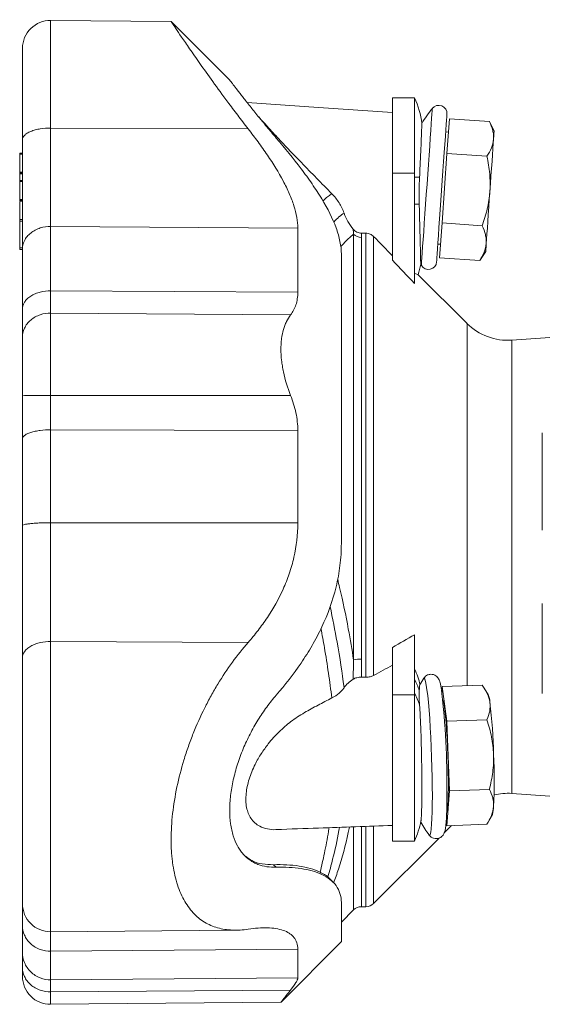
# Model space of a CAD drawing. Header units: millimetres. Extents: x 176 to 699, y 69 to 520.
# Tile 3 of 5: x 181 to 277, y 338 to 518. Entities that reach past the tile are written whole.
import ezdxf

# ---------------------------------------------------------------- set-up
doc = ezdxf.new("R2010")
doc.units = ezdxf.units.MM

msp = doc.modelspace()

# ---------------------------------------------------------------- linework, layer by layer
at = {"color": 7, "linetype": 'Continuous', "lineweight": 15}
for p, q in [((208.99, 517.54), (187, 517.73)), ((219.66, 506.85), (208.99, 517.52)), ((253.36, 503.64), (249.36, 503.64)), ((249.36, 503.64), (249.36, 489.9)), ((253.36, 503.64), (253.36, 489.9)), ((259.72, 499.8), (259.28, 493.46)), ((259.72, 499.8), (267.02, 499.29)), ((267.88, 497.52), (267.02, 499.29)), ((259.55, 497.35), (259.05, 497.39)), ((181.36, 493.55), (181.86, 493.55)), ((181.36, 493.37), (181.36, 490.07)), ((259.28, 493.46), (258.39, 480.79)), ((259.28, 493.46), (266.58, 492.95)), ((181.36, 489.89), (181.86, 489.89)), ((181.36, 489.78), (181.36, 488.56)), ((181.36, 488.54), (181.86, 488.54)), ((249.36, 489.9), (249.36, 473.98)), ((253.36, 489.9), (253.36, 469.75)), ((181.36, 488.35), (181.36, 485.05)), ((181.36, 484.87), (181.86, 484.87)), ((181.36, 481.14), (181.36, 476.24)), ((258.39, 480.79), (257.95, 474.46)), ((258.39, 480.79), (265.69, 480.28)), ((244.5, 478.93), (243.71, 478.93)), ((181.36, 475.96), (181.86, 475.96)), ((257.62, 476.94), (258.12, 476.9)), ((257.95, 474.46), (265.25, 473.95)), ((265.25, 473.95), (266.35, 475.58)), ((262.94, 462.46), (253.99, 471.41)), ((308.98, 462.06), (271.1, 459.41)), ((276.67, 442.49), (276.67, 424.79)), ((276.67, 411.37), (276.67, 394.97)), ((253.36, 405.7), (253.36, 394.71)), ((249.36, 403.39), (249.36, 394.71)), ((243.71, 397.96), (244.5, 397.96)), ((258.33, 395.3), (258.39, 396.25)), ((258.39, 396.25), (265.69, 396.5)), ((258.39, 396.25), (259.28, 389.91)), ((266.8, 394.78), (266.16, 395.81)), ((249.36, 394.71), (249.36, 368.05)), ((253.36, 394.71), (253.36, 368.05)), ((259.28, 389.91), (266.58, 390.17)), ((259.28, 389.91), (259.72, 377.22)), ((259.72, 377.22), (259.28, 370.86)), ((259.72, 377.22), (267.02, 377.47)), ((271.1, 376.74), (307.14, 374.22)), ((259.28, 370.86), (259.15, 371.76)), ((267, 371.84), (267.57, 372.91)), ((258.8, 369.56), (260.14, 370.89)), ((259.28, 370.86), (266.58, 371.12)), ((245.91, 356.66), (257.85, 368.6)), ((249.36, 368.05), (253.36, 368.05)), ((228.15, 363.27), (227.64, 363.74)), ((243.68, 356.08), (244.5, 356.08)), ((240.02, 353.25), (242.26, 355.49)), ((187, 351.52), (220.83, 351.81)), ((229.03, 338.68), (240.07, 349.72)), ((187, 338.28), (229.03, 338.65))]:
    msp.add_line(p, q, dxfattribs=at)
at = {"color": 8, "linetype": 'Continuous', "lineweight": 0}
for p, q in [((187, 498.1), (223.02, 497.97)), ((181.36, 493.37), (181.86, 493.37)), ((181.36, 490.07), (181.86, 490.07)), ((181.36, 489.78), (181.86, 489.78)), ((249.36, 489.9), (253.36, 489.9)), ((253.36, 489.14), (254.29, 489.14)), ((181.36, 488.35), (181.86, 488.35)), ((181.36, 485.05), (181.86, 485.05)), ((181.36, 484.77), (181.86, 484.77)), ((253.36, 484.23), (254.23, 484.23)), ((181.36, 481.41), (181.86, 481.41)), ((181.36, 481.14), (181.86, 481.14)), ((187, 480.16), (232.08, 479.84)), ((242.26, 401.11), (242.26, 478.74)), ((243.68, 478.17), (243.68, 401.27)), ((244.5, 397.96), (244.5, 478.93)), ((245.91, 478.33), (245.91, 398.27)), ((181.36, 476.24), (181.86, 476.24)), ((187, 468.43), (232.08, 468.17)), ((187, 464.35), (230.77, 464.02)), ((262.94, 396.41), (262.94, 462.46)), ((271.1, 376.74), (271.1, 459.41)), ((187, 449.33), (230.77, 449.33)), ((187, 443.06), (232.08, 442.93)), ((187, 426.12), (232.08, 426.08)), ((187, 404.46), (223.02, 404.28)), ((249.36, 394.71), (253.36, 394.71)), ((242.26, 355.49), (242.26, 370.58)), ((243.68, 370.65), (243.68, 356.08)), ((244.5, 356.08), (244.5, 370.65)), ((245.91, 370.7), (245.91, 356.66)), ((187, 347.96), (232.08, 348.32)), ((187, 342.75), (232.08, 343.13)), ((187, 340.55), (230.77, 340.88))]:
    msp.add_line(p, q, dxfattribs=at)
at = {"color": 7, "linetype": 'Continuous', "lineweight": 15, "flags": 128}
for points in [[(249.36, 500.93), (235.88, 501.87), (222.82, 502.78)], [(257.39, 473.7), (257.4, 473.73), (257.41, 473.97), (257.45, 474.45), (257.5, 475.16), (257.56, 476.08), (257.64, 477.19), (257.73, 478.49), (257.83, 479.94), (257.94, 481.52), (258.06, 483.2), (258.18, 484.95), (258.31, 486.74), (258.43, 488.54), (258.56, 490.31), (258.68, 492.03), (258.79, 493.66), (258.9, 495.18), (258.99, 496.55), (259.08, 497.75), (259.15, 498.77), (259.2, 499.57), (259.24, 500.16), (259.27, 500.51), (259.28, 500.63), (259.28, 500.63)], [(267.78, 496.05), (267.82, 496.69), (267.86, 497.15), (267.88, 497.43), (267.88, 497.52)], [(267.11, 486.55), (267.21, 487.98), (267.31, 489.39), (267.41, 490.75), (267.5, 492.04), (267.58, 493.23), (267.66, 494.31), (267.72, 495.26), (267.78, 496.05)], [(266.45, 477.05), (266.51, 477.84), (266.57, 478.79), (266.65, 479.87), (266.73, 481.06), (266.82, 482.35), (266.92, 483.71), (267.01, 485.12), (267.11, 486.55)], [(266.35, 475.58), (266.35, 475.67), (266.37, 475.95), (266.41, 476.41), (266.45, 477.05)], [(255.04, 397.74), (255.04, 397.74), (255.03, 397.72)], [(258.51, 393.78), (258.59, 393.64), (258.7, 393.24), (258.81, 392.62), (258.92, 391.79), (259.02, 390.76), (259.13, 389.56), (259.22, 388.23), (259.31, 386.78), (259.39, 385.26), (259.45, 383.7), (259.5, 382.13), (259.53, 380.6), (259.55, 379.14), (259.55, 377.78), (259.53, 376.55), (259.5, 375.49), (259.45, 374.62), (259.39, 373.96), (259.31, 373.53), (259.24, 373.34)]]:
    msp.add_lwpolyline(points, dxfattribs=at)
at = {"color": 8, "linetype": 'Continuous', "lineweight": 0, "flags": 128}
for points in [[(254.61, 473.03), (254.61, 473.06), (254.63, 473.3), (254.66, 473.77), (254.71, 474.46), (254.78, 475.36), (254.85, 476.47), (254.94, 477.75), (255.04, 479.18), (255.15, 480.75), (255.27, 482.44), (255.39, 484.2), (255.52, 486.01), (255.65, 487.84), (255.78, 489.67), (255.9, 491.46), (256.02, 493.18), (256.13, 494.81), (256.24, 496.31), (256.33, 497.67), (256.42, 498.85), (256.49, 499.85), (256.54, 500.64), (256.58, 501.22), (256.61, 501.57), (256.62, 501.68), (256.62, 501.68)], [(256.62, 376.31), (256.61, 377.96), (256.58, 379.7), (256.54, 381.5), (256.49, 383.33), (256.42, 385.17), (256.33, 386.98), (256.24, 388.73), (256.13, 390.39), (256.02, 391.94), (255.9, 393.35), (255.77, 394.59), (255.64, 395.66), (255.52, 396.52), (255.39, 397.17), (255.27, 397.59), (255.15, 397.78), (255.04, 397.74)], [(256.03, 369.15), (256.13, 369.09), (256.24, 369.26), (256.33, 369.65), (256.42, 370.27), (256.49, 371.11), (256.54, 372.15), (256.58, 373.38), (256.61, 374.77), (256.62, 376.31)]]:
    msp.add_lwpolyline(points, dxfattribs=at)
at = {"color": 7, "linetype": 'Continuous', "lineweight": 15}
for centre, radius, start, end in [((186.95, 512.64), 5.09, 89.5219, 180), ((237.79, 496.64), 17.08, 7.7178, 24.1965), ((276.07, 485.92), 25.03, 140.9937, 148.6652), ((257.78, 500.74), 1.5, 356, 140.9937), ((237.79, 476.73), 17.08, 341.7922, 348.1666), ((276.07, 485.92), 25.03, 210.4842, 211.0063), ((255.9, 473.8), 1.5, 211.0063, 356), ((270.36, 469.89), 10.5, 225, 274), ((237.79, 392.5), 17.08, 13.636, 24.0063), ((276.07, 384.16), 25.03, 147.1461, 150.2104), ((106.52, 378.14), 152.77, 359.5068, 6.5478), ((262.71, 393.13), 4.41, 3.0945, 21.9277), ((160.52, 381.14), 107.3, 1.4477, 6.5426), ((161, 379.09), 106.89, 357.4459, 2.5541), ((270.36, 366.27), 10.5, 86, 103.7733), ((263.43, 374.26), 4.35, 341.9944, 0.9189), ((237.79, 375.05), 17.08, 335.8035, 348.7898), ((276.07, 384.16), 25.03, 210.4423, 216.8587), ((186.95, 356.61), 5.09, 180, 270.4501), ((243.68, 354.08), 2, 90, 135), ((244.5, 358.08), 2, 270, 315), ((186.95, 343.37), 5.09, 180, 270.3751)]:
    msp.add_arc(centre, radius, start, end, dxfattribs=at)
at = {"color": 8, "linetype": 'Continuous', "lineweight": 0}
for centre, radius, start, end in [((243.67, 480.2), 2.03, 226.1063, 270.1485), ((243.6, 395.6), 5.66, 89.1896, 103.6287), ((241.33, 391.31), 13.57, 17.9993, 27.46), ((241.35, 388.86), 13.54, 17.1901, 27.4662)]:
    msp.add_arc(centre, radius, start, end, dxfattribs=at)
for points, knots in [([(187, 517.73), (187, 517.73), (187, 517.87), (187, 517.38), (187, 516.2), (187, 514.18), (187, 511.58), (187, 508.53), (187, 505.19), (187, 501.73), (187, 499.28), (187, 498.1)], [0, 0, 0, 0, 0.000076, 0.140431, 0.279002, 0.414136, 0.544424, 0.668764, 0.786391, 0.896858, 1, 1, 1, 1]), ([(181.86, 496), (181.86, 496.24), (181.97, 496.51), (182.35, 496.9), (182.51, 497.03), (182.89, 497.27), (183.12, 497.39), (183.62, 497.59), (183.9, 497.69), (184.49, 497.84), (184.8, 497.91), (185.74, 498.06), (186.4, 498.1), (187, 498.1)], [0, 0, 0, 0, 0.25, 0.25, 0.375, 0.375, 0.5, 0.5, 0.625, 0.625, 0.75, 0.75, 1, 1, 1, 1]), ([(187, 498.1), (187, 496.34), (187, 494.62), (187, 491.3), (187, 489.7), (187, 486.66), (187, 485.22), (187, 482.54), (187, 481.29), (187, 480.16)], [0, 0, 0, 0, 0.25, 0.25, 0.5, 0.5, 0.75, 0.75, 1, 1, 1, 1]), ([(236.67, 484.79), (236.76, 484.89), (237.13, 485.27), (237.69, 485.75), (238.09, 486), (238.29, 486.12)], [0, 0, 0, 0, 0.133282, 0.566047, 1, 1, 1, 1]), ([(238.63, 480.96), (238.96, 481.3), (239.7, 482.05), (240.23, 482.39), (240.52, 482.57)], [0, 0, 0, 0, 0.452434, 1, 1, 1, 1]), ([(187, 480.16), (187, 478.46), (187, 476.62), (187, 472.69), (187, 470.61), (187, 468.43)], [0, 0, 0, 0, 0.5, 0.5, 1, 1, 1, 1]), ([(242.26, 478.74), (241.96, 478.5), (241.3, 477.99), (240.39, 477), (239.91, 476.47)], [0, 0, 0, 0, 0.465941, 1, 1, 1, 1]), ([(181.86, 465.09), (181.86, 465.48), (181.97, 465.91), (182.35, 466.53), (182.51, 466.73), (182.89, 467.12), (183.12, 467.3), (183.62, 467.62), (183.9, 467.77), (184.49, 468.02), (184.8, 468.12), (185.74, 468.36), (186.4, 468.43), (187, 468.43)], [0, 0, 0, 0, 0.25, 0.25, 0.375, 0.375, 0.5, 0.5, 0.625, 0.625, 0.75, 0.75, 1, 1, 1, 1]), ([(187, 468.43), (187, 467.63), (187, 466.88), (187, 465.51), (187, 464.89), (187, 464.35)], [0, 0, 0, 0, 0.5, 0.5, 1, 1, 1, 1]), ([(181.86, 459.97), (181.86, 460.49), (181.97, 461.05), (182.35, 461.87), (182.51, 462.13), (182.89, 462.63), (183.12, 462.87), (183.62, 463.3), (183.9, 463.49), (184.49, 463.82), (184.8, 463.95), (185.74, 464.27), (186.4, 464.36), (187, 464.35)], [0, 0, 0, 0, 0.25, 0.25, 0.375, 0.375, 0.5, 0.5, 0.625, 0.625, 0.75, 0.75, 1, 1, 1, 1]), ([(187, 464.35), (187, 463.62), (187, 462.7), (187, 460.55), (187, 459.32), (187, 456.64), (187, 455.2), (187, 452.27), (187, 450.78), (187, 449.33)], [0, 0, 0, 0, 0.25, 0.25, 0.5, 0.5, 0.75, 0.75, 1, 1, 1, 1]), ([(181.86, 449.27), (181.86, 449.28), (181.97, 449.29), (182.35, 449.3), (182.51, 449.3), (182.89, 449.31), (183.12, 449.31), (183.62, 449.32), (183.9, 449.32), (184.49, 449.32), (184.8, 449.33), (185.74, 449.33), (186.4, 449.33), (187, 449.33)], [0, 0, 0, 0, 0.25, 0.25, 0.375, 0.375, 0.5, 0.5, 0.625, 0.625, 0.75, 0.75, 1, 1, 1, 1]), ([(187, 443.06), (187, 444.07), (187, 445.1), (187, 447.21), (187, 448.27), (187, 449.33)], [0, 0, 0, 0, 0.5, 0.5, 1, 1, 1, 1]), ([(187, 426.12), (187, 428.99), (187, 431.86), (187, 437.53), (187, 440.33), (187, 443.06)], [0, 0, 0, 0, 0.5, 0.5, 1, 1, 1, 1]), ([(187, 404.46), (187, 406.03), (187, 407.69), (187, 411.13), (187, 412.92), (187, 416.59), (187, 418.47), (187, 422.27), (187, 424.2), (187, 426.12)], [0, 0, 0, 0, 0.25, 0.25, 0.5, 0.5, 0.75, 0.75, 1, 1, 1, 1]), ([(239.35, 415.8), (239.47, 415.3), (240.22, 412.23), (241.22, 407.3), (241.95, 402.97), (242.26, 401.11)], [0, 0, 0, 0, 0.100027, 0.612799, 1, 1, 1, 1]), ([(240.52, 396.03), (240.52, 396.04), (240.17, 398.76), (239.44, 403.63), (238.42, 408.66), (237.98, 410.84)], [0, 0, 0, 0, 0.002609, 0.566795, 1, 1, 1, 1]), ([(238.29, 394.15), (238.09, 395.66), (237.69, 398.68), (237.02, 402.92), (236.52, 405.66), (236.3, 406.83)], [0, 0, 0, 0, 0.363654, 0.728316, 1, 1, 1, 1]), ([(181.86, 401.5), (181.86, 401.85), (181.97, 402.23), (182.35, 402.78), (182.51, 402.96), (182.89, 403.3), (183.12, 403.46), (183.62, 403.75), (183.9, 403.88), (184.49, 404.1), (184.8, 404.19), (185.74, 404.4), (186.4, 404.47), (187, 404.46)], [0, 0, 0, 0, 0.25, 0.25, 0.375, 0.375, 0.5, 0.5, 0.625, 0.625, 0.75, 0.75, 1, 1, 1, 1]), ([(187, 404.46), (187, 403.37), (187, 401.09), (187, 397.24), (187, 392.95), (187, 388.25), (187, 383.26), (187, 378.13), (187, 373.04), (187, 368.18), (187, 363.76), (187, 359.93), (187, 356.79), (187, 354.41), (187, 352.75), (187, 351.83), (187, 351.46), (187, 351.54), (187, 351.55)], [0, 0, 0, 0, 0.053859, 0.111543, 0.172966, 0.237894, 0.305928, 0.376493, 0.448852, 0.522143, 0.595434, 0.667793, 0.738358, 0.806392, 0.871321, 0.932743, 0.990428, 1, 1, 1, 1]), ([(236.16, 362.36), (236.42, 363.52), (236.97, 365.93), (237.5, 368.67), (237.74, 370.27), (237.77, 370.5)], [0, 0, 0, 0, 0.439037, 0.920963, 1, 1, 1, 1]), ([(237.58, 361.53), (237.87, 362.59), (238.61, 365.31), (239.32, 368.33), (239.65, 370.38), (239.68, 370.56)], [0, 0, 0, 0, 0.367797, 0.943082, 1, 1, 1, 1]), ([(241.5, 370.63), (241.43, 370.28), (240.88, 367.55), (239.92, 364.1), (238.92, 361.25), (238.62, 360.42)], [0, 0, 0, 0, 0.092209, 0.735115, 1, 1, 1, 1]), ([(181.86, 352.61), (181.86, 352.06), (181.97, 351.47), (182.35, 350.61), (182.51, 350.32), (182.89, 349.79), (183.12, 349.54), (183.62, 349.08), (183.9, 348.88), (184.49, 348.53), (184.8, 348.39), (185.74, 348.05), (186.4, 347.96), (187, 347.96)], [0, 0, 0, 0, 0.25, 0.25, 0.375, 0.375, 0.5, 0.5, 0.625, 0.625, 0.75, 0.75, 1, 1, 1, 1]), ([(187, 347.96), (187, 348.52), (187, 349.63), (187, 350.76), (187, 351.4), (187, 351.51), (187, 351.52)], [0, 0, 0, 0, 0.3275858, 0.6577349, 0.9889314, 1, 1, 1, 1]), ([(181.86, 347.74), (181.86, 347.15), (181.97, 346.51), (182.35, 345.59), (182.51, 345.28), (182.89, 344.71), (183.12, 344.44), (183.62, 343.95), (183.9, 343.73), (184.49, 343.36), (184.8, 343.2), (185.74, 342.84), (186.4, 342.74), (187, 342.75)], [0, 0, 0, 0, 0.25, 0.25, 0.375, 0.375, 0.5, 0.5, 0.625, 0.625, 0.75, 0.75, 1, 1, 1, 1]), ([(187, 347.96), (187, 346.79), (187, 345.76), (187, 344.01), (187, 343.3), (187, 342.75)], [0, 0, 0, 0, 0.5, 0.5, 1, 1, 1, 1]), ([(181.86, 344.99), (181.86, 344.46), (181.97, 343.9), (182.35, 343.07), (182.51, 342.8), (182.89, 342.29), (183.12, 342.05), (183.62, 341.62), (183.9, 341.43), (184.49, 341.1), (184.8, 340.96), (185.74, 340.64), (186.4, 340.55), (187, 340.55)], [0, 0, 0, 0, 0.25, 0.25, 0.375, 0.375, 0.5, 0.5, 0.625, 0.625, 0.75, 0.75, 1, 1, 1, 1]), ([(187, 342.75), (187, 342.54), (187, 342.26), (187, 341.52), (187, 341.07), (187, 340.55)], [0, 0, 0, 0, 0.5, 0.5, 1, 1, 1, 1]), ([(187, 340.55), (187, 340.07), (187, 339.09), (187, 338.36), (187, 338.36), (187, 338.36)], [0, 0, 0, 0, 0.364952, 0.741375, 1, 1, 1, 1])]:
    msp.add_open_spline(points, degree=3, knots=knots, dxfattribs=at)
at = {"color": 7, "linetype": 'Continuous', "lineweight": 15}
for points, knots in [([(208.99, 517.51), (209.03, 517.46), (209.1, 517.35), (209.78, 516.33), (210.83, 514.77), (212.31, 512.61), (214.21, 509.89), (216.54, 506.61), (218.91, 503.37), (221.1, 500.46), (222.38, 498.8), (223.02, 497.97)], [0, 0, 0, 0, 0.1137644, 0.2252269, 0.3396978, 0.4558245, 0.5746738, 0.7045956, 0.8372952, 0.9184019, 1, 1, 1, 1]), ([(181.86, 496), (181.86, 496.98), (181.86, 497.97), (181.86, 499.95), (181.86, 500.93), (181.86, 502.87), (181.86, 503.81), (181.86, 505.63), (181.86, 506.5), (181.86, 508.11), (181.86, 508.85), (181.86, 510.17), (181.86, 510.74), (181.86, 511.67), (181.86, 512.03), (181.86, 512.51), (181.86, 512.64), (181.86, 512.64)], [0, 0, 0, 0, 0.125, 0.125, 0.25, 0.25, 0.375, 0.375, 0.5, 0.5, 0.625, 0.625, 0.75, 0.75, 0.875, 0.875, 1, 1, 1, 1]), ([(219.66, 506.85), (219.66, 506.85), (219.72, 506.77), (219.88, 506.56), (219.95, 506.47), (220.11, 506.27), (220.2, 506.15), (220.52, 505.73), (220.78, 505.4), (221.23, 504.81), (221.39, 504.6), (221.74, 504.16), (221.92, 503.93), (222.5, 503.19), (222.92, 502.66), (223.6, 501.81), (223.83, 501.52), (224.31, 500.92), (224.56, 500.61), (225.33, 499.67), (225.86, 499.02), (226.98, 497.68), (227.55, 496.99), (228.15, 496.28)], [0, 0, 0, 0, 0.125, 0.125, 0.1875, 0.1875, 0.25, 0.25, 0.375, 0.375, 0.4375, 0.4375, 0.5, 0.5, 0.625, 0.625, 0.6875, 0.6875, 0.75, 0.75, 0.875, 0.875, 1, 1, 1, 1]), ([(238.29, 486.12), (237.36, 487.07), (235.51, 488.96), (232.84, 491.67), (230.32, 494.29), (228.24, 496.51), (226.52, 498.4), (225.47, 499.56), (224.99, 500.1), (224.91, 500.18)], [0, 0, 0, 0, 0.194606, 0.389217, 0.558095, 0.730945, 0.852272, 0.976371, 1, 1, 1, 1]), ([(267.78, 496.05), (267.8, 496.32), (267.79, 496.59), (267.74, 497.13), (267.69, 497.4), (267.49, 498.21), (267.28, 498.75), (267.02, 499.29)], [0, 0, 0, 0, 0.25, 0.25, 0.5, 0.5, 1, 1, 1, 1]), ([(232.08, 479.84), (232.08, 481.11), (231.83, 482.48), (231.26, 484.29), (231.13, 484.66), (230.84, 485.41), (230.69, 485.79), (230.19, 486.93), (229.81, 487.7), (228.58, 490.01), (227.61, 491.58), (225.99, 493.97), (225.42, 494.77), (224.25, 496.37), (223.65, 497.17), (223.02, 497.97)], [0, 0, 0, 0, 0.25, 0.25, 0.3125, 0.3125, 0.375, 0.375, 0.5, 0.5, 0.75, 0.75, 0.875, 0.875, 1, 1, 1, 1]), ([(254.29, 489.14), (254.31, 489.7), (254.37, 490.83), (254.44, 492.5), (254.52, 494.14), (254.58, 495.64), (254.63, 496.91), (254.67, 497.91), (254.69, 498.59), (254.7, 498.95), (254.7, 498.94), (254.7, 498.93)], [0, 0, 0, 0, 0.102416, 0.207052, 0.324788, 0.445911, 0.564178, 0.685798, 0.805457, 0.928495, 1, 1, 1, 1]), ([(181.86, 476.04), (181.86, 477.3), (181.86, 478.68), (181.86, 481.67), (181.86, 483.27), (181.86, 486.65), (181.86, 488.43), (181.86, 492.13), (181.86, 494.04), (181.86, 496)], [0, 0, 0, 0, 0.25, 0.25, 0.5, 0.5, 0.75, 0.75, 1, 1, 1, 1]), ([(228.15, 496.28), (229.75, 494.4), (231.27, 492.53), (233.37, 489.76), (234.04, 488.84), (235.31, 487), (235.91, 486.08), (237.55, 483.36), (238.44, 481.61), (239.37, 479.06), (239.61, 478.22), (239.94, 476.61), (240.02, 475.83), (240.02, 475.09)], [0, 0, 0, 0, 0.25, 0.25, 0.375, 0.375, 0.5, 0.5, 0.75, 0.75, 0.875, 0.875, 1, 1, 1, 1]), ([(266.58, 492.95), (266.91, 493.45), (267.2, 493.96), (267.61, 494.99), (267.74, 495.51), (267.78, 496.05)], [0, 0, 0, 0, 0.5, 0.5, 1, 1, 1, 1]), ([(181.36, 493.37), (181.36, 493.41), (181.36, 493.46), (181.36, 493.54), (181.36, 493.55), (181.36, 493.55)], [0, 0, 0, 0, 0.5, 0.5, 1, 1, 1, 1]), ([(266.58, 492.95), (266.8, 491.9), (266.98, 490.83), (267.17, 488.69), (267.19, 487.62), (267.11, 486.55)], [0, 0, 0, 0, 0.5, 0.5, 1, 1, 1, 1]), ([(181.36, 489.89), (181.36, 489.89), (181.36, 489.91), (181.36, 489.98), (181.36, 490.03), (181.36, 490.07)], [0, 0, 0, 0, 0.5, 0.5, 1, 1, 1, 1]), ([(181.36, 489.89), (181.36, 489.89), (181.36, 489.88), (181.36, 489.84), (181.36, 489.81), (181.36, 489.78)], [0, 0, 0, 0, 0.5, 0.5, 1, 1, 1, 1]), ([(181.36, 488.35), (181.36, 488.4), (181.36, 488.45), (181.36, 488.52), (181.36, 488.54), (181.36, 488.54)], [0, 0, 0, 0, 0.5, 0.5, 1, 1, 1, 1]), ([(254.29, 489.14), (254.25, 488.33), (254.22, 487.51), (254.2, 485.87), (254.21, 485.05), (254.23, 484.23)], [0, 0, 0, 0, 0.5, 0.5, 1, 1, 1, 1]), ([(181.36, 484.87), (181.36, 484.87), (181.36, 484.89), (181.36, 484.96), (181.36, 485.01), (181.36, 485.05)], [0, 0, 0, 0, 0.5, 0.5, 1, 1, 1, 1]), ([(240.52, 482.57), (240.4, 482.9), (240.27, 483.23), (239.96, 483.86), (239.78, 484.17), (239.22, 485.06), (238.79, 485.61), (238.29, 486.12)], [0, 0, 0, 0, 0.25, 0.25, 0.5, 0.5, 1, 1, 1, 1]), ([(267.11, 486.55), (267.08, 486.01), (267.02, 485.48), (266.85, 484.4), (266.75, 483.88), (266.38, 482.31), (266.06, 481.29), (265.69, 480.28)], [0, 0, 0, 0, 0.25, 0.25, 0.5, 0.5, 1, 1, 1, 1]), ([(181.36, 484.87), (181.36, 484.87), (181.36, 484.86), (181.36, 484.83), (181.36, 484.8), (181.36, 484.77)], [0, 0, 0, 0, 0.5, 0.5, 1, 1, 1, 1]), ([(181.36, 481.41), (181.36, 481.62), (181.36, 482.03), (181.36, 483.07), (181.36, 484.06), (181.36, 484.64)], [0, 0, 0, 0, 0.287676, 0.579707, 1, 1, 1, 1]), ([(254.23, 484.23), (254.24, 483.65), (254.27, 482.48), (254.32, 480.71), (254.36, 478.96), (254.4, 477.32), (254.44, 475.89), (254.46, 474.74), (254.48, 473.87), (254.5, 473.38), (254.5, 473.17), (254.5, 473.22), (254.5, 473.23)], [0, 0, 0, 0, 0.097574, 0.197267, 0.309305, 0.424585, 0.536768, 0.652188, 0.764674, 0.880404, 0.993209, 1, 1, 1, 1]), ([(181.36, 481.41), (181.36, 481.39), (181.36, 481.35), (181.36, 481.24), (181.36, 481.18), (181.36, 481.14)], [0, 0, 0, 0, 0.5, 0.5, 1, 1, 1, 1]), ([(240.52, 482.57), (240.72, 482.04), (240.95, 481.53), (241.51, 480.55), (241.83, 480.09), (242.19, 479.65)], [0, 0, 0, 0, 0.5, 0.5, 1, 1, 1, 1]), ([(181.86, 476.04), (181.86, 476.53), (181.97, 477.05), (182.35, 477.82), (182.51, 478.07), (182.89, 478.54), (183.12, 478.76), (183.62, 479.16), (183.9, 479.34), (184.49, 479.65), (184.8, 479.78), (185.74, 480.08), (186.4, 480.16), (187, 480.16)], [0, 0, 0, 0, 0.25, 0.25, 0.375, 0.375, 0.5, 0.5, 0.625, 0.625, 0.75, 0.75, 1, 1, 1, 1]), ([(232.08, 479.84), (232.08, 478.15), (232.08, 476.32), (232.08, 472.41), (232.08, 470.34), (232.08, 468.17)], [0, 0, 0, 0, 0.5, 0.5, 1, 1, 1, 1]), ([(242.19, 479.65), (242.29, 479.54), (242.39, 479.44), (242.62, 479.26), (242.74, 479.18), (243.13, 478.99), (243.42, 478.93), (243.71, 478.93)], [0, 0, 0, 0, 0.25, 0.25, 0.5, 0.5, 1, 1, 1, 1]), ([(266.45, 477.05), (266.47, 477.32), (266.46, 477.59), (266.41, 478.13), (266.36, 478.4), (266.16, 479.21), (265.95, 479.75), (265.69, 480.28)], [0, 0, 0, 0, 0.25, 0.25, 0.5, 0.5, 1, 1, 1, 1]), ([(244.5, 478.93), (244.63, 478.93), (244.76, 478.91), (245.02, 478.86), (245.14, 478.82), (245.38, 478.72), (245.5, 478.66), (245.72, 478.51), (245.82, 478.42), (245.91, 478.33)], [0, 0, 0, 0, 0.25, 0.25, 0.5, 0.5, 0.75, 0.75, 1, 1, 1, 1]), ([(181.36, 475.96), (181.36, 475.96), (181.36, 475.97), (181.36, 476), (181.36, 476.03), (181.36, 476.09), (181.36, 476.13), (181.36, 476.19), (181.36, 476.22), (181.36, 476.24)], [0, 0, 0, 0, 0.25, 0.25, 0.5, 0.5, 0.75, 0.75, 1, 1, 1, 1]), ([(181.86, 476.04), (181.86, 474.45), (181.86, 472.73), (181.86, 469.07), (181.86, 467.13), (181.86, 465.09)], [0, 0, 0, 0, 0.5, 0.5, 1, 1, 1, 1]), ([(265.25, 473.95), (265.58, 474.44), (265.87, 474.95), (266.28, 475.98), (266.41, 476.51), (266.45, 477.05)], [0, 0, 0, 0, 0.5, 0.5, 1, 1, 1, 1]), ([(240.02, 422.32), (240.02, 424.86), (240.02, 427.42), (240.02, 432.53), (240.02, 435.09), (240.02, 440.15), (240.02, 442.66), (240.02, 447.56), (240.02, 449.96), (240.02, 454.6), (240.02, 456.84), (240.02, 461.12), (240.02, 463.16), (240.02, 467), (240.02, 468.8), (240.02, 472.14), (240.02, 473.68), (240.02, 475.09)], [0, 0, 0, 0, 0.125, 0.125, 0.25, 0.25, 0.375, 0.375, 0.5, 0.5, 0.625, 0.625, 0.75, 0.75, 0.875, 0.875, 1, 1, 1, 1]), ([(253.36, 471.57), (253.52, 471.52), (253.84, 471.43), (254.01, 471.39), (253.99, 471.4), (253.98, 471.4)], [0, 0, 0, 0, 0.410285, 0.820746, 1, 1, 1, 1]), ([(230.77, 464.02), (231.18, 464.55), (231.51, 465.16), (231.85, 466.19), (231.93, 466.56), (232.05, 467.34), (232.08, 467.75), (232.08, 468.17)], [0, 0, 0, 0, 0.5, 0.5, 0.75, 0.75, 1, 1, 1, 1]), ([(181.86, 459.97), (181.86, 460.65), (181.86, 461.43), (181.86, 463.14), (181.86, 464.09), (181.86, 465.09)], [0, 0, 0, 0, 0.5, 0.5, 1, 1, 1, 1]), ([(230.77, 449.33), (230.21, 450.75), (229.77, 452.18), (229.39, 453.99), (229.32, 454.35), (229.2, 455.06), (229.16, 455.41), (229.04, 456.45), (229, 457.12), (229, 458.11), (229.01, 458.44), (229.05, 459.07), (229.08, 459.38), (229.19, 460.27), (229.31, 460.83), (229.54, 461.62), (229.62, 461.88), (229.81, 462.36), (229.91, 462.6), (230.24, 463.26), (230.49, 463.66), (230.77, 464.02)], [0, 0, 0, 0, 0.25, 0.25, 0.3125, 0.3125, 0.375, 0.375, 0.5, 0.5, 0.5625, 0.5625, 0.625, 0.625, 0.75, 0.75, 0.8125, 0.8125, 0.875, 0.875, 1, 1, 1, 1]), ([(181.86, 459.97), (181.86, 459.45), (181.86, 458.8), (181.86, 457.26), (181.86, 456.39), (181.86, 454.48), (181.86, 453.45), (181.86, 451.37), (181.86, 450.3), (181.86, 449.27)], [0, 0, 0, 0, 0.25, 0.25, 0.5, 0.5, 0.75, 0.75, 1, 1, 1, 1]), ([(181.86, 449.27), (181.86, 447.94), (181.86, 446.6), (181.86, 443.96), (181.86, 442.66), (181.86, 441.41)], [0, 0, 0, 0, 0.5, 0.5, 1, 1, 1, 1]), ([(230.77, 449.33), (231.18, 448.29), (231.51, 447.23), (231.85, 445.62), (231.93, 445.08), (232.05, 444), (232.08, 443.46), (232.08, 442.93)], [0, 0, 0, 0, 0.5, 0.5, 0.75, 0.75, 1, 1, 1, 1]), ([(181.86, 441.41), (181.86, 441.6), (181.97, 441.81), (182.35, 442.12), (182.51, 442.22), (182.89, 442.41), (183.12, 442.5), (183.62, 442.66), (183.9, 442.74), (184.49, 442.86), (184.8, 442.91), (185.74, 443.03), (186.4, 443.06), (187, 443.06)], [0, 0, 0, 0, 0.25, 0.25, 0.375, 0.375, 0.5, 0.5, 0.625, 0.625, 0.75, 0.75, 1, 1, 1, 1]), ([(232.08, 426.08), (232.08, 428.94), (232.08, 431.79), (232.08, 437.43), (232.08, 440.21), (232.08, 442.93)], [0, 0, 0, 0, 0.5, 0.5, 1, 1, 1, 1]), ([(181.86, 425.58), (181.86, 428.27), (181.86, 430.95), (181.86, 436.24), (181.86, 438.85), (181.86, 441.41)], [0, 0, 0, 0, 0.5, 0.5, 1, 1, 1, 1]), ([(181.86, 425.58), (181.86, 425.65), (181.97, 425.71), (182.35, 425.81), (182.51, 425.85), (182.89, 425.91), (183.12, 425.94), (183.62, 425.99), (183.9, 426.01), (184.49, 426.05), (184.8, 426.07), (185.74, 426.11), (186.4, 426.12), (187, 426.12)], [0, 0, 0, 0, 0.25, 0.25, 0.375, 0.375, 0.5, 0.5, 0.625, 0.625, 0.75, 0.75, 1, 1, 1, 1]), ([(232.08, 426.08), (232.08, 423.92), (231.83, 421.84), (231.26, 419.31), (231.13, 418.81), (230.84, 417.81), (230.69, 417.31), (230.19, 415.85), (229.81, 414.91), (228.58, 412.18), (227.61, 410.47), (225.99, 408.03), (225.42, 407.24), (224.25, 405.72), (223.65, 404.99), (223.02, 404.28)], [0, 0, 0, 0, 0.25, 0.25, 0.3125, 0.3125, 0.375, 0.375, 0.5, 0.5, 0.75, 0.75, 0.875, 0.875, 1, 1, 1, 1]), ([(181.86, 425.58), (181.86, 423.45), (181.86, 421.31), (181.86, 417.08), (181.86, 414.99), (181.86, 410.91), (181.86, 408.92), (181.86, 405.09), (181.86, 403.25), (181.86, 401.5)], [0, 0, 0, 0, 0.25, 0.25, 0.5, 0.5, 0.75, 0.75, 1, 1, 1, 1]), ([(228.15, 394.68), (229.75, 396.52), (231.27, 398.45), (233.37, 401.55), (234.04, 402.61), (235.31, 404.8), (235.91, 405.94), (237.55, 409.42), (238.44, 411.85), (239.37, 415.68), (239.61, 417), (239.94, 419.64), (240.02, 420.98), (240.02, 422.32)], [0, 0, 0, 0, 0.25, 0.25, 0.375, 0.375, 0.5, 0.5, 0.75, 0.75, 0.875, 0.875, 1, 1, 1, 1]), ([(223.02, 404.28), (222.02, 403.14), (221.06, 401.94), (219.22, 399.41), (218.34, 398.09), (217.07, 396), (216.66, 395.29), (215.86, 393.83), (215.47, 393.08), (214.34, 390.82), (213.65, 389.28), (212.7, 386.91), (212.4, 386.11), (211.83, 384.48), (211.56, 383.66), (210.81, 381.19), (210.38, 379.55), (209.7, 376.29), (209.43, 374.67), (209.07, 371.45), (208.98, 369.9), (208.97, 367.68), (208.99, 366.95), (209.06, 365.89), (209.08, 365.54), (209.15, 364.85), (209.19, 364.51), (209.41, 362.83), (209.67, 361.6), (210.18, 359.9), (210.37, 359.36), (210.8, 358.33), (211.03, 357.83), (211.78, 356.46), (212.35, 355.67), (213.29, 354.64), (213.63, 354.33), (214.32, 353.76), (214.69, 353.5), (215.81, 352.82), (216.61, 352.48), (217.88, 352.12), (218.31, 352.02), (219.2, 351.89), (219.66, 351.84), (221.06, 351.78), (222.02, 351.84), (223.02, 351.99)], [0, 0, 0, 0, 0.0625, 0.0625, 0.125, 0.125, 0.15625, 0.15625, 0.1875, 0.1875, 0.25, 0.25, 0.28125, 0.28125, 0.3125, 0.3125, 0.375, 0.375, 0.4375, 0.4375, 0.5, 0.5, 0.53125, 0.53125, 0.546875, 0.546875, 0.5625, 0.5625, 0.625, 0.625, 0.65625, 0.65625, 0.6875, 0.6875, 0.75, 0.75, 0.78125, 0.78125, 0.8125, 0.8125, 0.875, 0.875, 0.90625, 0.90625, 0.9375, 0.9375, 1, 1, 1, 1]), ([(181.86, 356.63), (181.86, 356.63), (181.86, 356.56), (181.86, 356.87), (181.86, 357.65), (181.86, 359.06), (181.86, 361.08), (181.86, 363.74), (181.86, 366.99), (181.86, 370.74), (181.86, 374.85), (181.86, 379.17), (181.86, 383.53), (181.86, 387.76), (181.86, 391.74), (181.86, 395.38), (181.86, 398.65), (181.86, 400.57), (181.86, 401.5)], [0, 0, 0, 0, 0.009572, 0.067257, 0.128679, 0.193608, 0.261642, 0.332207, 0.404566, 0.477857, 0.551148, 0.623507, 0.694072, 0.762106, 0.827034, 0.888457, 0.946141, 1, 1, 1, 1]), ([(242.19, 397.58), (241.83, 397.35), (241.52, 397.11), (240.96, 396.59), (240.72, 396.31), (240.52, 396.03)], [0, 0, 0, 0, 0.5, 0.5, 1, 1, 1, 1]), ([(243.71, 397.96), (243.57, 397.96), (243.42, 397.95), (243.14, 397.92), (243, 397.89), (242.61, 397.79), (242.38, 397.7), (242.19, 397.58)], [0, 0, 0, 0, 0.25, 0.25, 0.5, 0.5, 1, 1, 1, 1]), ([(245.91, 398.27), (245.82, 398.22), (245.72, 398.18), (245.5, 398.1), (245.39, 398.07), (245.14, 398.01), (245.02, 397.99), (244.76, 397.96), (244.63, 397.96), (244.5, 397.96)], [0, 0, 0, 0, 0.25, 0.25, 0.5, 0.5, 0.75, 0.75, 1, 1, 1, 1]), ([(258.27, 395.73), (258.24, 395.9), (258.17, 396.37), (258.07, 396.85), (257.94, 397.27), (257.8, 397.59), (257.6, 397.9), (257.29, 398.2), (256.84, 398.44), (256.28, 398.51), (255.75, 398.38), (255.35, 398.12), (255.1, 397.85), (255.02, 397.7), (254.98, 397.63)], [0, 0, 0, 0, 0.113257, 0.304828, 0.432041, 0.524413, 0.58656, 0.648087, 0.710841, 0.775322, 0.842695, 0.900452, 0.955793, 1, 1, 1, 1]), ([(238.29, 394.15), (238.79, 394.42), (239.22, 394.71), (239.78, 395.19), (239.96, 395.35), (240.27, 395.69), (240.4, 395.86), (240.52, 396.03)], [0, 0, 0, 0, 0.5, 0.5, 0.75, 0.75, 1, 1, 1, 1]), ([(254.29, 392.86), (254.25, 393.39), (254.22, 393.87), (254.2, 394.75), (254.21, 395.15), (254.23, 395.5)], [0, 0, 0, 0, 0.5, 0.5, 1, 1, 1, 1]), ([(254.23, 395.5), (254.25, 395.81), (254.29, 396.36), (254.33, 396.62), (254.34, 396.59), (254.34, 396.59)], [0, 0, 0, 0, 0.569937, 0.993407, 1, 1, 1, 1]), ([(267.11, 393.37), (267.08, 393.64), (267.02, 393.91), (266.85, 394.44), (266.75, 394.71), (266.38, 395.49), (266.06, 396), (265.69, 396.5)], [0, 0, 0, 0, 0.25, 0.25, 0.5, 0.5, 1, 1, 1, 1]), ([(219.66, 373.7), (219.66, 374.57), (219.72, 375.47), (219.88, 376.84), (219.95, 377.31), (220.11, 378.25), (220.2, 378.73), (220.52, 380.16), (220.78, 381.11), (221.23, 382.53), (221.39, 383), (221.74, 383.94), (221.92, 384.41), (222.5, 385.8), (222.92, 386.7), (223.6, 388.01), (223.83, 388.44), (224.31, 389.3), (224.56, 389.72), (225.33, 390.96), (225.86, 391.75), (226.98, 393.26), (227.55, 393.99), (228.15, 394.68)], [0, 0, 0, 0, 0.125, 0.125, 0.1875, 0.1875, 0.25, 0.25, 0.375, 0.375, 0.4375, 0.4375, 0.5, 0.5, 0.625, 0.625, 0.6875, 0.6875, 0.75, 0.75, 0.875, 0.875, 1, 1, 1, 1]), ([(228.12, 370.17), (228.09, 370.16), (227.52, 370.08), (226.51, 370.25), (225.23, 370.63), (224.23, 371.32), (223.53, 372.12), (223.03, 373.09), (222.71, 374.16), (222.58, 375.39), (222.63, 376.7), (222.84, 378.03), (223.31, 379.83), (224.16, 381.88), (225.39, 384.02), (226.85, 386.06), (228.66, 388.06), (230.88, 389.96), (233.28, 391.53), (235.78, 392.85), (237.45, 393.72), (238.29, 394.15)], [0, 0, 0, 0, 0.002374, 0.061732, 0.121007, 0.164914, 0.208767, 0.244503, 0.280209, 0.316109, 0.352004, 0.384725, 0.417464, 0.486449, 0.540168, 0.593968, 0.670125, 0.746393, 0.830695, 0.915333, 1, 1, 1, 1]), ([(266.58, 390.17), (266.8, 390.69), (266.98, 391.23), (267.17, 392.3), (267.19, 392.83), (267.11, 393.37)], [0, 0, 0, 0, 0.5, 0.5, 1, 1, 1, 1]), ([(254.29, 392.86), (254.33, 392.26), (254.4, 391.21), (254.48, 389.33), (254.55, 387.49), (254.61, 385.52), (254.65, 383.51), (254.68, 381.48), (254.7, 379.52), (254.71, 377.65), (254.7, 375.95), (254.68, 374.45), (254.65, 373.23), (254.61, 372.33), (254.57, 371.83), (254.54, 371.74), (254.53, 371.73)], [0, 0, 0, 0, 0.0942453, 0.1660778, 0.2399834, 0.3120214, 0.3861082, 0.4588943, 0.5337339, 0.607543, 0.68346, 0.7577996, 0.8343216, 0.9081549, 0.9841896, 1, 1, 1, 1]), ([(267.78, 383.86), (267.76, 384.39), (267.72, 384.93), (267.59, 386), (267.51, 386.53), (267.19, 388.11), (266.91, 389.14), (266.58, 390.17)], [0, 0, 0, 0, 0.25, 0.25, 0.5, 0.5, 1, 1, 1, 1]), ([(267.02, 377.47), (267.28, 378.52), (267.49, 379.58), (267.76, 381.7), (267.82, 382.77), (267.78, 383.86)], [0, 0, 0, 0, 0.5, 0.5, 1, 1, 1, 1]), ([(267.78, 374.33), (267.8, 374.6), (267.79, 374.87), (267.74, 375.4), (267.69, 375.67), (267.49, 376.45), (267.28, 376.97), (267.02, 377.47)], [0, 0, 0, 0, 0.25, 0.25, 0.5, 0.5, 1, 1, 1, 1]), ([(256.02, 369.18), (256.04, 369.14), (256.12, 369.02), (256.39, 368.77), (256.84, 368.53), (257.4, 368.46), (257.93, 368.59), (258.33, 368.85), (258.6, 369.15), (258.76, 369.43), (258.87, 369.71), (258.96, 370.06), (259.05, 370.56), (259.13, 371.3), (259.19, 372.25), (259.24, 373.37), (259.27, 374.63), (259.28, 375.78), (259.28, 376.53), (259.28, 376.78)], [0, 0, 0, 0, 0.015841, 0.049782, 0.0844, 0.119971, 0.157138, 0.188999, 0.219528, 0.251911, 0.290765, 0.34513, 0.438924, 0.540078, 0.647692, 0.749864, 0.850133, 0.949567, 1, 1, 1, 1]), ([(219.66, 373.7), (219.66, 372.82), (219.72, 372), (219.88, 370.83), (219.95, 370.45), (220.11, 369.72), (220.2, 369.36), (220.52, 368.34), (220.78, 367.73), (221.23, 366.9), (221.39, 366.64), (221.74, 366.14), (221.92, 365.9), (222.5, 365.25), (222.92, 364.88), (223.6, 364.41), (223.83, 364.27), (224.31, 364.02), (224.56, 363.9), (225.33, 363.61), (225.86, 363.47), (226.98, 363.3), (227.55, 363.26), (228.15, 363.27)], [0, 0, 0, 0, 0.125, 0.125, 0.1875, 0.1875, 0.25, 0.25, 0.375, 0.375, 0.4375, 0.4375, 0.5, 0.5, 0.625, 0.625, 0.6875, 0.6875, 0.75, 0.75, 0.875, 0.875, 1, 1, 1, 1]), ([(266.58, 371.12), (266.91, 371.65), (267.2, 372.18), (267.61, 373.25), (267.74, 373.79), (267.78, 374.33)], [0, 0, 0, 0, 0.5, 0.5, 1, 1, 1, 1]), ([(228.12, 370.16), (230.7, 370.25), (237.79, 370.5), (244.87, 370.74), (249.36, 370.9)], [0, 0, 0, 0, 0.365592, 1, 1, 1, 1]), ([(227.64, 363.74), (226.95, 363.76), (225.57, 363.81), (223.88, 364.31), (223, 364.96), (222.64, 365.22)], [0, 0, 0, 0, 0.3728133, 0.7453702, 1, 1, 1, 1]), ([(236.16, 362.36), (235.61, 362.63), (235.01, 362.86), (233.72, 363.24), (233.03, 363.39), (230.86, 363.72), (229.29, 363.79), (227.64, 363.74)], [0, 0, 0, 0, 0.25, 0.25, 0.5, 0.5, 1, 1, 1, 1]), ([(228.15, 363.27), (229.75, 363.32), (231.27, 363.25), (233.37, 362.93), (234.04, 362.79), (235.31, 362.44), (235.91, 362.22), (237.55, 361.45), (238.44, 360.78), (239.37, 359.5), (239.61, 359.02), (239.94, 357.99), (240.02, 357.43), (240.02, 356.83)], [0, 0, 0, 0, 0.25, 0.25, 0.375, 0.375, 0.5, 0.5, 0.75, 0.75, 0.875, 0.875, 1, 1, 1, 1]), ([(237.58, 361.53), (237.5, 361.61), (237.35, 361.73), (236.99, 361.93), (236.86, 362.01), (236.54, 362.17), (236.36, 362.26), (236.16, 362.36)], [0, 0, 0, 0, 0.5, 0.5, 0.75, 0.75, 1, 1, 1, 1]), ([(238.65, 360.42), (238.43, 360.64), (238.08, 361.01), (237.73, 361.37), (237.59, 361.52)], [0, 0, 0, 0, 0.60453, 1, 1, 1, 1]), ([(181.86, 352.61), (181.86, 354.03), (181.86, 355.14), (181.86, 356.61), (181.86, 356.98), (181.86, 356.98)], [0, 0, 0, 0, 0.5, 0.5, 1, 1, 1, 1]), ([(240.02, 349.77), (240.02, 349.75), (240.02, 349.71), (240.02, 350.44), (240.02, 351.88), (240.02, 353.97), (240.02, 355.88), (240.02, 356.83)], [0, 0, 0, 0, 0.122139, 0.345426, 0.566892, 0.785426, 1, 1, 1, 1]), ([(181.86, 352.61), (181.86, 351.52), (181.86, 350.55), (181.86, 348.93), (181.86, 348.26), (181.86, 347.74)], [0, 0, 0, 0, 0.5, 0.5, 1, 1, 1, 1]), ([(232.08, 348.32), (232.08, 349.2), (231.83, 349.92), (231.26, 350.64), (231.13, 350.77), (230.84, 351.02), (230.69, 351.14), (230.19, 351.45), (229.81, 351.63), (228.58, 352.05), (227.61, 352.19), (225.99, 352.24), (225.42, 352.22), (224.25, 352.14), (223.65, 352.08), (223.02, 351.99)], [0, 0, 0, 0, 0.25, 0.25, 0.3125, 0.3125, 0.375, 0.375, 0.5, 0.5, 0.75, 0.75, 0.875, 0.875, 1, 1, 1, 1]), ([(181.86, 344.99), (181.86, 345.64), (181.86, 346.2), (181.86, 347.13), (181.86, 347.49), (181.86, 347.74)], [0, 0, 0, 0, 0.5, 0.5, 1, 1, 1, 1]), ([(232.08, 348.32), (232.08, 347.15), (232.08, 346.13), (232.08, 344.39), (232.08, 343.68), (232.08, 343.13)], [0, 0, 0, 0, 0.5, 0.5, 1, 1, 1, 1]), ([(181.86, 343.42), (181.86, 343.41), (181.86, 343.34), (181.86, 343.79), (181.86, 344.59), (181.86, 344.99)], [0, 0, 0, 0, 0.122625, 0.568473, 1, 1, 1, 1]), ([(230.77, 340.88), (231.18, 341.4), (231.51, 341.85), (231.85, 342.42), (231.93, 342.59), (232.05, 342.9), (232.08, 343.03), (232.08, 343.13)], [0, 0, 0, 0, 0.5, 0.5, 0.75, 0.75, 1, 1, 1, 1]), ([(230.77, 340.88), (230.49, 340.54), (229.93, 339.83), (229.37, 339.12), (229.04, 338.7), (229.03, 338.69), (229.03, 338.68)], [0, 0, 0, 0, 0.265382, 0.537602, 0.803218, 1, 1, 1, 1])]:
    msp.add_open_spline(points, degree=3, knots=knots, dxfattribs=at)
at = {"color": 8, "linetype": 'Continuous', "lineweight": 0}
for points in [[(242.26, 478.74), (242.22, 479.08), (242.2, 479.38), (242.19, 479.65)], [(243.71, 478.93), (243.69, 478.71), (243.68, 478.45), (243.68, 478.17)], [(242.19, 397.58), (242.2, 398.74), (242.22, 399.92), (242.26, 401.11)], [(243.68, 401.27), (243.68, 400.15), (243.69, 399.05), (243.71, 397.96)]]:
    msp.add_open_spline(points, degree=3, dxfattribs=at)
at = {"color": 7, "linetype": 'Continuous', "lineweight": 15}
for points in [[(249.36, 474.78), (248.21, 475.96), (247.06, 477.14), (245.91, 478.33)], [(253.36, 469.75), (252.03, 471.17), (250.7, 472.57), (249.36, 473.98)], [(249.36, 403.39), (250.7, 404.16), (252.03, 404.93), (253.36, 405.7)], [(245.91, 398.27), (247.06, 398.9), (248.21, 399.52), (249.36, 400.15)]]:
    msp.add_open_spline(points, degree=3, dxfattribs=at)

doc.saveas('drawing.dxf')
